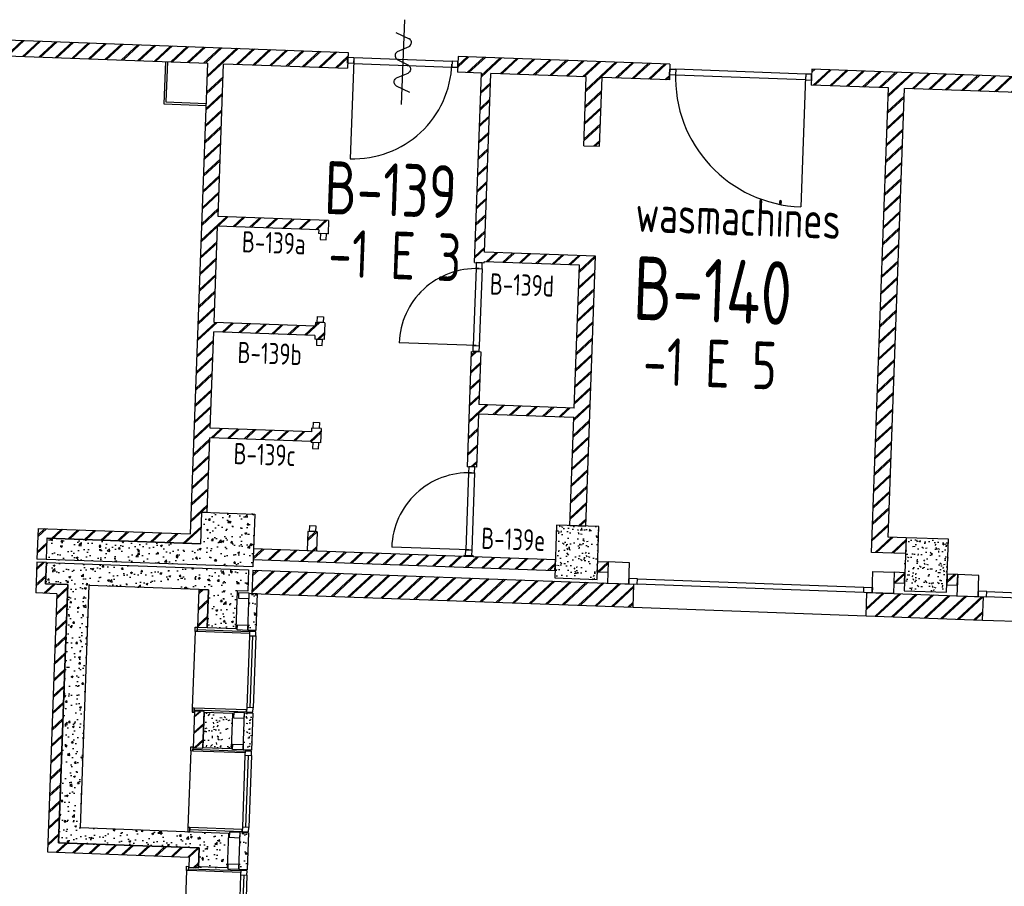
# Model space of a CAD drawing. Header units: millimetres. Extents: x 119024465 to 119292677, y 483022511 to 483148062.
# Tile 159 of 162: x 119253781 to 119263074, y 483074326 to 483082511. Entities that reach past the tile are written whole.
import ezdxf
from ezdxf.enums import TextEntityAlignment as Align

# ---------------------------------------------------------------- set-up
doc = ezdxf.new("R2010")
doc.units = ezdxf.units.MM
doc.header["$LTSCALE"] = 100
doc.layers.get('0').update_dxf_attribs({"linetype": 'CONTINUOUS'})
for name, color, linetype in [('AL21----', 1, 'CONTINUOUS'), ('AL21----_ARC', 8, 'CONTINUOUS'), ('AL22----', 2, 'CONTINUOUS'), ('AL22----_ARC', 8, 'CONTINUOUS'), ('AL28----', 4, 'CONTINUOUS'), ('AL28----_ARC', 8, 'CONTINUOUS'), ('AL31----', 5, 'CONTINUOUS'), ('AL32----', 6, 'CONTINUOUS'), ('BT00----_HOTELNRS', 3, 'CONTINUOUS'), ('BT00----_RUIMTENRS', 7, 'CONTINUOUS'), ('BT00----_TEKST', 1, 'CONTINUOUS')]:
    doc.layers.add(name, color=color, linetype=linetype)
doc.styles.get("Standard").update_dxf_attribs({"font": 'ISOCP.SHX'})
pattern_1 = [(47.91200747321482, (119153097.5669324, 483019764.0029071), (181.4829786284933, -22.56626980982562), [19.05, -209.55]), (352.9120074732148, (119153097.5669324, 483019764.0029071), (-28.25841556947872, 192.213838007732), [15.24, -167.64]), (98.3630074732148, (119153112.6904584, 483019762.1223937), (153.2251895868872, 169.6466752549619), [16.19, -178.09]), (44.09620747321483, (119153099.4177937, 483019814.7691785), (269.3672764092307, -51.89098330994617), [28.575, -314.3249999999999]), (94.54760747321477, (119153121.8650477, 483019810.4449579), (246.2613818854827, 238.6116259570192), [24.285, -267.135]), (349.0960074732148, (119153099.4177937, 483019814.7691785), (246.2617370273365, 238.6111746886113), [22.86, -251.46]), (18.91200747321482, (119153124.3382141, 483019801.15218), (147.7882449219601, -107.7215982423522), [19.05, -209.55]), (323.9120074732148, (119153124.3382141, 483019801.15218), (68.47175066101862, 181.813962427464), [15.24, -167.64]), (69.36340747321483, (119153136.6538288, 483019792.1754093), (216.2595933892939, 74.09278923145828), [16.19, -178.09]), (35.41200747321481, (119153097.5669324, 483019764.0029071), (6.1672544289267, 84.38636762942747), [0, -165.608, 0, -170.18, 0, -168.275]), (5.412007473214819, (119153097.5669324, 483019764.0029071), (70.42530466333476, 97.67953384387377), [0, -97.028, 0, -161.798, 0, -64.135]), (325.4120074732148, (119153040.9625397, 483019766.0666175), (135.2918473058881, -10.66508593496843), [0, -63.49999999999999, 0, -198.12, 0, -262.8899999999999]), (315.4120074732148, (119153015.579404, 483019766.9920482), (148.9572270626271, 20.01262926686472), [0, -82.54999999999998, 0, -131.572, 0, -186.69])]
pattern_2 = [(42.91200747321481, (119153097.5669324, 483019764.0029071), (-74.89618102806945, 80.56402464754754), []), (42.91200747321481, (119153098.1134465, 483019778.9929479), (-74.89618102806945, 80.56402464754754), [])]

# ---------------------------------------------------------------- blocks, each defined once
blk = doc.blocks.new('KOLOM')
at = {"layer": 'AL28----', "linetype": 'Continuous'}
for p, q in [((0.5, 0.5), (-0.5, 0.5)), ((-0.5, 0.5), (-0.5, -0.5)), ((0.5, -0.5), (0.5, 0.5)), ((-0.5, -0.5), (0.5, -0.5))]:
    blk.add_line(p, q, dxfattribs=at)
blk = doc.blocks.new('500x400')
at = {"layer": 'AL28----_ARC'}
h = blk.add_hatch(dxfattribs=at)
h.set_pattern_fill('AR-CONC', color=256, style=0)
h.set_pattern_definition([(49.99999999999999, (-104267.0792843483, -69886.70259675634), (182.184668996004, -15.93908553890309), [19.05, -209.55]), (355, (-104267.0792843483, -69886.70259675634), (-35.24282597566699, 191.05664288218), [15.24, -167.64]), (100.451, (-104251.8972843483, -69888.03084675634), (146.9425016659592, 175.1166878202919), [16.19, -178.09]), (46.18420000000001, (-104267.0792843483, -69835.90259675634), (271.0790408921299, -42.04232793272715), [28.575, -314.325]), (96.6356, (-104244.4893843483, -69839.40609675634), (237.4042344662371, 247.4255558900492), [24.285, -267.135]), (351.1840000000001, (-104267.0792843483, -69835.90259675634), (237.4046058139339, 247.4251178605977), [22.86, -251.46]), (21, (-104241.6792843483, -69848.60259675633), (151.6148798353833, -102.2655185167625), [19.05, -209.55]), (326.0000000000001, (-104241.6792843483, -69848.60259675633), (61.80202834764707, 184.1879661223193), [15.24, -167.64]), (71.4514, (-104229.0447843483, -69857.12469675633), (213.4164907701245, 81.92285771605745), [16.19, -178.09]), (37.50000000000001, (-104267.0792843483, -69886.70259675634), (3.088603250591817, 84.55503887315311), [0, -165.608, 0, -170.18, 0, -168.275]), (7.499999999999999, (-104267.0792843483, -69886.70259675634), (66.81966251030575, 100.1805748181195), [0, -97.02799999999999, 0, -161.798, 0, -64.135]), (327.5, (-104323.7212843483, -69886.70259675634), (135.5905951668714, -5.728743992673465), [0, -63.5, 0, -198.12, 0, -262.89]), (317.5, (-104349.1212843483, -69886.70259675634), (148.129181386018, 25.42649103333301), [0, -82.55, 0, -131.572, 0, -186.69])])
h.paths.add_polyline_path([(-250, -200), (250, -200), (250, 200), (-250, 200)])
at = {"layer": 'AL28----', "xscale": 500, "yscale": 400, "zscale": 2600}
blk.add_blockref('KOLOM', (0, 0), dxfattribs=at)
blk = doc.blocks.new('270x330')
at = {"layer": 'AL28----_ARC'}
h = blk.add_hatch(dxfattribs=at)
h.set_pattern_fill('AR-CONC', color=256, style=0)
h.set_pattern_definition([(50, (-102370.5424826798, -59938.2102802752), (182.1846689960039, -15.93908553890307), [19.05, -209.55]), (355, (-102370.5424826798, -59938.2102802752), (-35.24282597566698, 191.05664288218), [15.24, -167.64]), (100.451, (-102355.3604826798, -59939.5385302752), (146.9425016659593, 175.1166878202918), [16.19, -178.09]), (46.18420000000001, (-102370.5424826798, -59887.41028027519), (271.0790408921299, -42.04232793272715), [28.575, -314.325]), (96.6356, (-102347.9525826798, -59890.9137802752), (237.4042344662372, 247.4255558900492), [24.285, -267.135]), (351.1840000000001, (-102370.5424826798, -59887.41028027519), (237.4046058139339, 247.4251178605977), [22.86, -251.46]), (21, (-102345.1424826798, -59900.1102802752), (151.6148798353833, -102.2655185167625), [19.05, -209.55]), (326.0000000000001, (-102345.1424826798, -59900.1102802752), (61.80202834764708, 184.1879661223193), [15.24, -167.64]), (71.4514, (-102332.5079826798, -59908.6323802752), (213.4164907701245, 81.92285771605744), [16.19, -178.09]), (37.50000000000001, (-102370.5424826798, -59938.2102802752), (3.088603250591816, 84.55503887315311), [0, -165.608, 0, -170.18, 0, -168.275]), (7.499999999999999, (-102370.5424826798, -59938.2102802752), (66.81966251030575, 100.1805748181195), [0, -97.028, 0, -161.798, 0, -64.135]), (327.5, (-102427.1844826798, -59938.2102802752), (135.5905951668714, -5.72874399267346), [0, -63.5, 0, -198.12, 0, -262.89]), (317.5, (-102452.5844826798, -59938.2102802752), (148.129181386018, 25.42649103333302), [0, -82.55, 0, -131.572, 0, -186.69])])
h.paths.add_polyline_path([(110, 165), (-160, 165), (-160, -165), (110, -165)])
at = {"layer": 'AL28----', "xscale": 270, "yscale": 330, "zscale": 2600}
blk.add_blockref('KOLOM', (-25, 0), dxfattribs=at)
blk = doc.blocks.new('c1')
at = {"layer": 'AL21----_ARC'}
h = blk.add_hatch(dxfattribs=at)
h.set_pattern_fill('AR-CONC', color=256, scale=0.9999999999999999, angle=-1.550520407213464e-14, style=0)
h.set_pattern_definition([(49.99999999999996, (-4.000000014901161, 1.192092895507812e-07), (182.184668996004, -15.93908553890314), [19.05, -209.55]), (355, (-4.000000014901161, 1.192092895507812e-07), (-35.24282597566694, 191.05664288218), [15.24, -167.64]), (100.4509999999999, (11.18199999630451, -1.328249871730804), (146.9425016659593, 175.1166878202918), [16.19, -178.09]), (46.1842, (-4.000000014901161, 50.80000013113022), (271.0790408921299, -42.04232793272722), [28.57499999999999, -314.3249999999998]), (96.63559999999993, (18.58989998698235, 47.29650014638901), (237.4042344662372, 247.4255558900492), [24.28499999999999, -267.1349999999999]), (351.184, (-4.000000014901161, 50.80000013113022), (237.404605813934, 247.4251178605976), [22.86, -251.46]), (20.99999999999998, (21.39999997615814, 38.10000014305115), (151.6148798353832, -102.2655185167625), [19.05, -209.55]), (326, (21.39999997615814, 38.10000014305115), (61.80202834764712, 184.1879661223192), [15.24, -167.64]), (71.45139999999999, (34.03449998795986, 29.57790017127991), (213.4164907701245, 81.92285771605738), [16.19, -178.09]), (37.49999999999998, (-4.000000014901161, 1.192092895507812e-07), (3.08860325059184, 84.5550388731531), [0, -165.608, 0, -170.18, 0, -168.275]), (7.499999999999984, (-4.000000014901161, 1.192092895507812e-07), (66.81966251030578, 100.1805748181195), [0, -97.02799999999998, 0, -161.798, 0, -64.13499999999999]), (327.4999999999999, (-60.64200000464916, 1.788139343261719e-07), (135.5905951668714, -5.728743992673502), [0, -63.49999999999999, 0, -198.12, 0, -262.8899999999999]), (317.4999999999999, (-86.04200001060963, 1.192092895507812e-07), (148.129181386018, 25.42649103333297), [0, -82.54999999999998, 0, -131.572, 0, -186.69])])
h.paths.add_polyline_path([(299.9999999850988, 175.0000001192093), (299.9999999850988, -174.9999998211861), (219.9999999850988, -174.9999998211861), (219.9999999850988, 175.0000001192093)])
at = {"layer": 'AL22----_ARC'}
h = blk.add_hatch(dxfattribs=at)
h.set_pattern_fill('SCHOON', color=256, scale=2, angle=-1.550520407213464e-14, style=0, pattern_type=2)
h.set_pattern_definition([(44.99999999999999, (-1.490116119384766e-08, 1.192092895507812e-07), (-77.7817459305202, 77.78174593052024), []), (44.99999999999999, (-1.490116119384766e-08, 15.00000011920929), (-77.7817459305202, 77.78174593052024), [])])
h.paths.add_polyline_path([(-250.0000000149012, -172.4999998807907), (-160.0000000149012, -172.4999998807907), (-160, 172.5000001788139), (-250.0000000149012, 172.5000001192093)])
at = {"layer": 'AL22----'}
blk.add_lwpolyline([(-250.0000000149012, -172.4999998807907), (-160.0000000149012, -172.4999998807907), (-160, 172.5000001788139), (-250.0000000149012, 172.5000001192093)], close=True, dxfattribs=at)
at = {"layer": 'AL28----'}
blk.add_lwpolyline([(299.9999999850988, 175.0000001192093), (299.9999999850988, -174.9999998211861), (219.9999999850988, -174.9999998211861), (219.9999999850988, 175.0000001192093)], close=True, dxfattribs=at)
at = {"layer": 'AL31----'}
for p, q in [((239.9999999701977, 945.0000001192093), (239.9999999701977, 905.0000001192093)), ((299.9999999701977, 945.0000001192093), (239.9999999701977, 945.0000001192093)), ((299.9999999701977, 905.0000001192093), (299.9999999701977, 945.0000001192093)), ((-273.0000000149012, 927.0000001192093), (-273.0000000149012, 203.0000001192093)), ((239.9999999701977, 905.0000001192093), (299.9999999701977, 905.0000001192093)), ((239.9999999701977, 905.0000001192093), (239.9999999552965, 225.0000001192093)), ((269.9999999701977, 905.0000001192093), (269.9999999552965, 225.0000001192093)), ((299.9999999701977, 905.0000001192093), (299.9999999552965, 225.0000001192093)), ((239.9999999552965, 225.0000001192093), (239.9999999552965, 185.0000001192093)), ((299.9999999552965, 225.0000001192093), (239.9999999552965, 225.0000001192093)), ((299.9999999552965, 185.0000001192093), (299.9999999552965, 225.0000001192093)), ((239.9999999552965, 185.0000001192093), (299.9999999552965, 185.0000001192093))]:
    blk.add_line(p, q, dxfattribs=at)
for points in [[(-255.0000000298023, 927.0000001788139), (-273.0000000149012, 927.0000001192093), (-273.0000000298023, 967.0000001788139), (-255.0000000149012, 967.0000001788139)], [(239.9999999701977, 927.0000001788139), (-255.0000000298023, 927.0000001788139), (-255.0000000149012, 945.0000001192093), (239.9999999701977, 945.0000001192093)], [(-255.0000000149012, 203.0000001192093), (-273.0000000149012, 203.0000001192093), (-273.0000000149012, 163.0000001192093), (-255.0000000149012, 163.0000001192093)], [(239.9999999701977, 203.0000001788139), (-255.0000000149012, 203.0000001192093), (-255.0000000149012, 185.0000001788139), (239.9999999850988, 185.0000001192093)], [(219.9999999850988, 175.0000001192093), (119.9999999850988, 175.0000001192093), (119.9999999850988, 125.0000001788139), (219.9999999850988, 125.0000001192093)], [(219.9999999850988, -174.9999998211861), (119.9999999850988, -174.9999998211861), (119.9999999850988, -124.9999998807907), (219.9999999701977, -124.9999998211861)]]:
    blk.add_lwpolyline(points, close=True, dxfattribs=at)
at = {"layer": 'AL28----'}
blk.add_blockref('270x330', (-1.490116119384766e-08, 1.192092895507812e-07), dxfattribs=at)
blk = doc.blocks.new('114-31a')
at = {"color": 0, "linetype": 'Continuous'}
for p, q in [((0, 400), (0, -400)), ((-75.22076380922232, 278.9749930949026), (52.90113954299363, 224.7435648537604)), ((-53.78419477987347, 99.46940438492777), (53.34266716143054, 150.8047560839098)), ((-53.34266716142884, 25.53059561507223), (53.34266716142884, -25.53059561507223)), ((-53.34266716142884, -150.2564351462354), (52.9011395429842, -99.46940438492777)), ((-53.78419477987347, -224.195243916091), (74.77923619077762, -278.9116318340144))]:
    blk.add_line(p, q, dxfattribs=at)
for points in [[(74.77923619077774, 187.6370802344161, 0.1085803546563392), (71.06170708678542, 204.5540473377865, 0.1021137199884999), (60.13457525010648, 219.3489430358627, 0.04519307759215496), (52.9011395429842, 224.7435648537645, 0.02457701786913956)], [(53.34266716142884, 150.804756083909, 0.04259042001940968), (60.13457525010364, 155.9252174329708, 0.1021137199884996), (71.06170708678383, 170.720113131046, 0.1085803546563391), (74.77923619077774, 187.6370802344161, 0.1085803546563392)], [(-53.78419477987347, 99.46940438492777, 0.04259042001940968), (-60.57610286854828, 94.34894303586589, 0.1021137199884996), (-71.50323470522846, 79.55404733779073, 0.1085803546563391), (-75.22076380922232, 62.63708023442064, 0.1085803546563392)], [(-75.22076380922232, 62.63708023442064, 0.1085803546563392), (-71.50323470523, 45.7201131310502, 0.1021137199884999), (-60.57610286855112, 30.92521743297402, 0.04519307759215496), (-53.34266716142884, 25.53059561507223, 0.02457701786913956)], [(74.77923619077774, -62.36291976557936, -0.1085803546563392), (71.06170708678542, -79.2798868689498, -0.1021137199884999), (60.13457525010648, -94.07478256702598, -0.04519307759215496), (52.9011395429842, -99.46940438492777, -0.02457701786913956)], [(53.34266716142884, -25.53059561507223, -0.04259042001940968), (60.13457525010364, -30.65105696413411, -0.1021137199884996), (71.06170708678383, -45.44595266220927, -0.1085803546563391), (74.77923619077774, -62.36291976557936, -0.1085803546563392)], [(-75.22076380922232, -187.3629197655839, -0.1085803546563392), (-71.50323470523, -170.4459526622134, -0.1021137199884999), (-60.57610286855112, -155.6510569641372, -0.04519307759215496), (-53.34266716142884, -150.2564351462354, -0.02457701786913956)], [(-53.78419477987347, -224.195243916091, -0.04259042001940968), (-60.57610286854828, -219.0747825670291, -0.1021137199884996), (-71.50323470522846, -204.279886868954, -0.1085803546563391), (-75.22076380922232, -187.3629197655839, -0.1085803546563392)]]:
    blk.add_lwpolyline(points, format="xyb", dxfattribs=at)

msp = doc.modelspace()

# ---------------------------------------------------------------- hatches: boundary and pattern name
at = {"layer": 'AL21----_ARC'}
h = msp.add_hatch(dxfattribs=at)
h.set_pattern_fill('SCHOON', color=256, scale=2, angle=-2.087992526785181, style=0, pattern_type=2)
h.set_pattern_definition(pattern_2)
h.paths.add_polyline_path([(119255988.8460135, 483077512.0207731), (119255985.1759232, 483077412.08814), (119258833.0823245, 483077308.2577864), (119258836.7257524, 483077408.1913915)])
h = msp.add_hatch(dxfattribs=at)
h.set_pattern_fill('SCHOON', color=256, scale=2, angle=-2.087992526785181, style=0, pattern_type=2)
h.set_pattern_definition(pattern_2)
h.paths.add_polyline_path([(119259236.4601729, 483077393.6176801), (119259336.393778, 483077389.9742522), (119259332.7503502, 483077290.040647), (119259232.8167451, 483077293.6840749)])
h = msp.add_hatch(dxfattribs=at)
h.set_pattern_fill('SCHOON', color=256, scale=2, angle=-2.087992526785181, style=0, pattern_type=2)
h.set_pattern_definition(pattern_2)
h.paths.add_polyline_path([(119255973.3156093, 483077092.3079443), (119259570.9253938, 483076961.144541), (119259578.9409351, 483077180.9984722), (119255981.3311506, 483077312.1618755)])
h = msp.add_hatch(dxfattribs=at)
h.set_pattern_fill('SCHOON', color=256, scale=2, angle=-2.087992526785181, style=0, pattern_type=2)
h.set_pattern_definition(pattern_2)
h.paths.add_polyline_path([(119262134.5347216, 483077287.9582718), (119262034.6011164, 483077291.6016997), (119262030.9576886, 483077191.6680945), (119262130.8912937, 483077188.0246666)])
h = msp.add_hatch(dxfattribs=at)
h.set_pattern_fill('SCHOON', color=256, scale=2, angle=-2.087992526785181, style=0, pattern_type=2)
h.set_pattern_definition(pattern_2)
h.paths.add_polyline_path([(119262530.6257142, 483077173.4509552), (119262630.5593193, 483077169.8075272), (119262634.2027472, 483077269.7411324), (119262534.269142, 483077273.3845603)])
h = msp.add_hatch(dxfattribs=at)
h.set_pattern_fill('SCHOON', color=256, scale=2, angle=-2.087992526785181, style=0, pattern_type=2)
h.set_pattern_definition(pattern_2)
h.paths.add_polyline_path([(119261777.4802479, 483077100.8430591), (119262876.7499043, 483077060.7653525), (119262868.7343629, 483076840.9114212), (119261769.4647066, 483076880.9891278)])
at = {"layer": 'AL22----_ARC'}
h = msp.add_hatch(dxfattribs=at)
h.set_pattern_fill('SCHOON', color=256, scale=2, angle=-2.087992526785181, style=0, pattern_type=2)
h.set_pattern_definition(pattern_2)
h.paths.add_polyline_path([(119252073.3033522, 483082377.9114477), (119252067.8382104, 483082228.01104), (119252707.4132832, 483082204.6931016), (119252676.9785229, 483081369.9145821), (119252247.2640208, 483081385.581322), (119252243.9849357, 483081295.6410773), (119252763.6396824, 483081276.6952524), (119252797.3535278, 483082201.4140165), (119255555.5210293, 483082100.8554072), (119255393.388489, 483077653.8099792), (119253954.3445752, 483077706.2753406), (119253943.7786344, 483077416.4678857), (119254033.718879, 483077413.1888006), (119254041.0057348, 483077613.0560109), (119255490.0430091, 483077560.2263067), (119255500.9732927, 483077860.0271221), (119255550.9400953, 483077858.2054081), (119255576.6262617, 483078562.7373243), (119256530.9921907, 483078527.9425882), (119256530.6278479, 483078517.9492277), (119256620.5680925, 483078514.6701425), (119256625.4867201, 483078649.5805095), (119256535.5464755, 483078652.8595946), (119256534.2712758, 483078617.8828327), (119255579.9053468, 483078652.677569), (119255613.0605405, 483079562.0733756), (119256567.4264694, 483079527.2786394), (119256566.1512697, 483079492.3018776), (119256656.0915143, 483079489.0227925), (119256661.9209989, 483079648.9165607), (119256571.9807542, 483079652.1956457), (119256570.7055545, 483079617.2188841), (119255616.3396255, 483079652.0136201), (119255649.4948192, 483080561.4094269), (119256603.8607481, 483080526.6146906), (119256602.5855484, 483080491.6379288), (119256692.525793, 483080488.3588437), (119256697.0800778, 483080613.2758502), (119255652.7739042, 483080651.3496714), (119255705.421437, 483082095.3902655), (119256874.6446169, 483082052.7621594), (119256880.1097588, 483082202.6625671)])
h = msp.add_hatch(dxfattribs=at)
h.set_pattern_fill('SCHOON', color=256, scale=2, angle=-2.087992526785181, style=0, pattern_type=2)
h.set_pattern_definition(pattern_2)
h.paths.add_polyline_path([(119259128.1474125, 483081970.6028609), (119258228.7449664, 483082003.3937117), (119258167.1710354, 483080314.5157852), (119259216.4738892, 483080276.2597925), (119259123.5664785, 483077727.9528618), (119258973.6660708, 483077733.4180036), (119259010.8290351, 483078752.7407759), (119258111.4265889, 483078785.5316267), (119258093.2094496, 483078285.863601), (119258003.269205, 483078289.1426862), (119258042.9825688, 483079378.418982), (119258132.9228134, 483079375.1398969), (119258114.7056741, 483078875.4718713), (119259014.1081202, 483078842.6810204), (119259063.2943964, 483080191.7846897), (119258163.8919503, 483080224.5755405), (119258163.5276075, 483080214.58218), (119258073.5873629, 483080217.8612651), (119258138.8047218, 483082006.6727968), (119257913.9541102, 483082014.8705095), (119257919.4192521, 483082164.7709173), (119259918.0913546, 483082091.9023598), (119259912.6262127, 483081942.0019522), (119259278.0478202, 483081965.1377192), (119259254.3655391, 483081315.5692858), (119259104.4651314, 483081321.0344276)])
h = msp.add_hatch(dxfattribs=at)
h.set_pattern_fill('SCHOON', color=256, scale=2, angle=-2.087992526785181, style=0, pattern_type=2)
h.set_pattern_definition(pattern_2)
h.paths.add_polyline_path([(119261257.2016633, 483082043.0804263), (119261251.7365214, 483081893.1800187), (119261981.2518388, 483081866.5829952), (119261821.3053553, 483077479.4977302), (119262141.0928917, 483077467.838761), (119262146.5580335, 483077617.7391687), (119261976.6709048, 483077623.9329961), (119262131.1522465, 483081861.1178534), (119263300.3754265, 483081818.4897473), (119263305.8405683, 483081968.390155)])
h = msp.add_hatch(dxfattribs=at)
h.set_pattern_fill('SCHOON', color=256, scale=2, angle=-2.087992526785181, style=0, pattern_type=2)
h.set_pattern_definition(pattern_2)
h.paths.add_polyline_path([(119256589.9632984, 483077675.2278595), (119256583.2229569, 483077490.35069), (119256493.2827122, 483077493.6297751), (119256500.0230538, 483077678.5069446)])
h = msp.add_hatch(dxfattribs=at)
h.set_pattern_fill('SCHOON', color=256, scale=2, angle=-2.087992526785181, style=0, pattern_type=2)
h.set_pattern_definition(pattern_2)
edge = h.paths.add_edge_path()
edge.add_line((119254032.6258506, 483077383.2087191), (119253942.685606, 483077386.4878042))
edge.add_line((119254032.6258506, 483077383.2087191), (119254025.3389949, 483077183.3415088))
edge.add_line((119253942.685606, 483077386.4878042), (119253932.1196652, 483077096.6803493))
edge.add_line((119254025.3389949, 483077183.3415088), (119254235.1995657, 483077175.6903102))
edge.add_line((119254131.9868755, 483077089.3934935), (119253932.1196652, 483077096.6803493))
edge.add_line((119254235.1995657, 483077175.6903103), (119254146.2999256, 483074737.3103453))
edge.add_line((119254131.9868755, 483077089.3934935), (119254043.0872354, 483074651.0135285))
edge.add_line((119254043.0872354, 483074651.0135285), (119255382.1975441, 483074602.1915951))
edge.add_line((119254146.2999256, 483074737.3103452), (119255475.4168738, 483074688.8527545))
edge.add_line((119255382.1975441, 483074602.191595), (119255378.5541162, 483074502.2579899))
edge.add_line((119255468.4943608, 483074498.9789048), (119255378.5541162, 483074502.2579899))
h = msp.add_hatch(dxfattribs=at)
h.set_pattern_fill('SCHOON', color=256, scale=2, angle=-2.087992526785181, style=0, pattern_type=2)
h.set_pattern_definition(pattern_2)
h.paths.add_polyline_path([(119255564.3165139, 483077127.2327196), (119255551.2001735, 483076767.4717411), (119255461.2599289, 483076770.7508262), (119255474.3762692, 483077130.5118046)])
at = {"layer": 'AL28----_ARC'}
h = msp.add_hatch(dxfattribs=at)
h.set_pattern_fill('AR-CONC', color=256, angle=-2.087992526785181, style=0)
h.set_pattern_definition(pattern_1)
h.paths.add_polyline_path([(119255490.0430091, 483077560.2263067), (119255500.9732927, 483077860.0271221), (119256000.6413183, 483077841.8099827), (119255982.424179, 483077342.1419571), (119254033.718879, 483077413.1888006), (119254041.0057348, 483077613.0560109)])
h = msp.add_hatch(dxfattribs=at)
h.set_pattern_fill('AR-CONC', color=256, angle=-2.087992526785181, style=0)
h.set_pattern_definition(pattern_1)
h.paths.add_polyline_path([(119255738.6794375, 483074499.1350101), (119255468.8587036, 483074508.9722653), (119255475.4168738, 483074688.8527545), (119254146.2999256, 483074737.3103452), (119254235.1995657, 483077175.6903103), (119254025.3389949, 483077183.3415088), (119254032.6258506, 483077383.2087191), (119255941.3577085, 483077313.6192467), (119255934.0708528, 483077113.7520365), (119255834.1372477, 483077117.3954644), (119255821.0209073, 483076757.6344859), (119255551.2001735, 483076767.4717411), (119255564.3165139, 483077127.2327196), (119254435.0667759, 483077168.4034545), (119254351.6322777, 483074879.9238971), (119255750.7027494, 483074828.915907)])
h = msp.add_hatch(dxfattribs=at)
h.set_pattern_fill('AR-CONC', color=256, angle=-2.087992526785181, style=0)
h.set_pattern_definition([(47.74700747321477, (119153097.5669324, 483019764.0029071), (181.4172399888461, -23.08880897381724), [19.05, -209.55]), (352.7470074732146, (119153097.5669324, 483019764.0029071), (-27.70476304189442, 192.2944192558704), [15.24, -167.64]), (98.19800747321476, (119153112.6849803, 483019762.078849), (153.7131009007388, 169.2047155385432), [16.19, -178.09]), (43.93120747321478, (119153099.5639822, 483019814.7636379), (269.2167243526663, -52.66648913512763), [28.575, -314.325]), (94.38260747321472, (119153121.9986902, 483019810.3747919), (246.9475119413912, 237.9014556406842), [24.285, -267.1349999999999]), (348.9310074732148, (119153099.5639822, 483019814.7636379), (246.9478657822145, 237.9010033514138), [22.86, -251.4600000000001]), (18.74700747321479, (119153124.4450851, 483019801.0749303), (147.4774165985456, -108.1467505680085), [19.05, -209.55]), (323.7470074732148, (119153124.4450851, 483019801.0749303), (68.99505263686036, 181.6160243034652), [15.24, -167.64]), (69.19840747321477, (119153136.7347976, 483019792.0627305), (216.4720682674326, 73.46969993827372), [16.19, -178.09]), (35.24700747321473, (119153097.5669324, 483019764.0029071), (6.410243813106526, 84.36825731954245), [0, -165.608, 0, -170.18, 0, -168.275]), (5.247007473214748, (119153097.5669324, 483019764.0029071), (70.70630911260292, 97.4763187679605), [0, -97.02799999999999, 0, -161.798, 0, -64.135]), (325.2470074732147, (119153040.9687175, 483019766.2296177), (135.260573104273, -11.05465372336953), [0, -63.49999999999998, 0, -198.1199999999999, 0, -262.8899999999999]), (315.2470074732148, (119153015.5883521, 483019767.2281427), (149.0142415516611, 19.58358085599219), [0, -82.55, 0, -131.572, 0, -186.69])])
h.paths.add_polyline_path([(119256027.279756, 483077090.3404932), (119256014.5277585, 483076740.5728753), (119255934.5808744, 483076743.4876176), (119255947.3328719, 483077093.2552355)])
h = msp.add_hatch(dxfattribs=at)
h.set_pattern_fill('AR-CONC', color=256, angle=-2.087992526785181, style=0)
h.set_pattern_definition([(47.74700747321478, (119153011.2281183, 483017505.6491684), (181.4172399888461, -23.08880897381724), [19.04999999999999, -209.55]), (352.7470074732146, (119153011.2281183, 483017505.6491684), (-27.70476304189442, 192.2944192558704), [15.24, -167.64]), (98.19800747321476, (119153026.3461662, 483017503.7251103), (153.7131009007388, 169.2047155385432), [16.18999999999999, -178.09]), (43.93120747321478, (119153013.2251681, 483017556.4098992), (269.2167243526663, -52.66648913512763), [28.575, -314.325]), (94.38260747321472, (119153035.6598762, 483017552.0210532), (246.9475119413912, 237.9014556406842), [24.285, -267.1349999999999]), (348.9310074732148, (119153013.2251681, 483017556.4098992), (246.9478657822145, 237.9010033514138), [22.86, -251.4600000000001]), (18.74700747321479, (119153038.106271, 483017542.7211915), (147.4774165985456, -108.1467505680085), [19.05, -209.55]), (323.7470074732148, (119153038.106271, 483017542.7211915), (68.99505263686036, 181.6160243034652), [15.24, -167.64]), (69.19840747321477, (119153050.3959835, 483017533.7089918), (216.4720682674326, 73.46969993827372), [16.19, -178.09]), (35.24700747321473, (119153011.2281183, 483017505.6491684), (6.410243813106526, 84.36825731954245), [0, -165.608, 0, -170.18, 0, -168.275]), (5.247007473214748, (119153011.2281183, 483017505.6491684), (70.70630911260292, 97.4763187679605), [0, -97.02799999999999, 0, -161.798, 0, -64.135]), (325.2470074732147, (119152954.6299034, 483017507.8758789), (135.260573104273, -11.05465372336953), [0, -63.49999999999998, 0, -198.1199999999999, 0, -262.8899999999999]), (315.2470074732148, (119152929.249538, 483017508.8744039), (149.0142415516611, 19.58358085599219), [0, -82.55, 0, -131.572, 0, -186.69])])
h.paths.add_polyline_path([(119255940.940942, 483074831.9867545), (119255928.1889444, 483074482.2191366), (119255848.2420603, 483074485.1338789), (119255860.9940579, 483074834.9014968)])

# ---------------------------------------------------------------- linework, layer by layer
at = {"layer": 'AL21----'}
for p, q in [((119255981.3311506, 483077312.1618755), (119255973.3156093, 483077092.3079443)), ((119255981.3311506, 483077312.1618755), (119259578.9409351, 483077180.9984722)), ((119259570.9253938, 483076961.144541), (119259578.9409351, 483077180.9984722)), ((119255973.3156093, 483077092.3079443), (119259570.9253938, 483076961.144541)), ((119261769.4647066, 483076880.9891278), (119261777.4802479, 483077100.8430591)), ((119261777.4802479, 483077100.8430591), (119262876.7499043, 483077060.7653525)), ((119262868.7343629, 483076840.9114212), (119262876.7499043, 483077060.7653525)), ((119261769.4647066, 483076880.9891278), (119262868.7343629, 483076840.9114212))]:
    msp.add_line(p, q, dxfattribs=at)
for points in [[(119255988.8460135, 483077512.0207731), (119255985.1759232, 483077412.08814), (119258833.0823245, 483077308.2577864), (119258836.7257524, 483077408.1913915)], [(119259236.4601729, 483077393.6176801), (119259336.393778, 483077389.9742522), (119259332.7503502, 483077290.040647), (119259232.8167451, 483077293.6840749)], [(119262134.5347216, 483077287.9582718), (119262034.6011164, 483077291.6016997), (119262030.9576886, 483077191.6680945), (119262130.8912937, 483077188.0246666)], [(119262530.6257142, 483077173.4509552), (119262630.5593193, 483077169.8075272), (119262634.2027472, 483077269.7411324), (119262534.269142, 483077273.3845603)]]:
    msp.add_lwpolyline(points, close=True, dxfattribs=at)
at = {"layer": 'AL22----'}
for p, q in [((119252073.3033522, 483082377.9114477), (119256880.1097588, 483082202.6625671)), ((119252797.3535278, 483082201.4140165), (119255555.5210293, 483082100.8554072)), ((119256880.1097588, 483082202.6625671), (119256874.6446169, 483082052.7621594)), ((119257919.4192521, 483082164.7709173), (119257913.9541102, 483082014.8705095)), ((119259918.0913546, 483082091.9023598), (119257919.4192521, 483082164.7709173)), ((119255393.388489, 483077653.8099792), (119255555.5210293, 483082100.8554072)), ((119255652.7739042, 483080651.3496714), (119255705.421437, 483082095.3902655)), ((119255705.421437, 483082095.3902655), (119256874.6446169, 483082052.7621594)), ((119259918.0913546, 483082091.9023598), (119259912.6262127, 483081942.0019522)), ((119258138.8047218, 483082006.6727968), (119257913.9541102, 483082014.8705095)), ((119258073.5873629, 483080217.8612651), (119258138.8047218, 483082006.6727968)), ((119258167.1710354, 483080314.5157852), (119258228.7449664, 483082003.3937117)), ((119259128.1474125, 483081970.6028609), (119258228.7449664, 483082003.3937117)), ((119259104.4651314, 483081321.0344276), (119259128.1474125, 483081970.6028609)), ((119259254.3655391, 483081315.5692858), (119259278.0478202, 483081965.1377192)), ((119259912.6262127, 483081942.0019522), (119259278.0478202, 483081965.1377192)), ((119261257.2016633, 483082043.0804263), (119261251.7365214, 483081893.1800187)), ((119263305.8405683, 483081968.390155), (119261257.2016633, 483082043.0804263)), ((119261981.2518388, 483081866.5829952), (119261251.7365214, 483081893.1800187)), ((119261821.3053553, 483077479.4977302), (119261981.2518388, 483081866.5829952)), ((119261976.6709048, 483077623.9329961), (119262131.1522465, 483081861.1178534)), ((119263300.3754265, 483081818.4897473), (119262131.1522465, 483081861.1178534)), ((119259104.4651314, 483081321.0344276), (119259254.3655391, 483081315.5692858)), ((119256697.0800778, 483080613.2758502), (119255652.7739042, 483080651.3496714)), ((119256697.0800778, 483080613.2758502), (119256692.525793, 483080488.3588437)), ((119255616.3396255, 483079652.0136201), (119255649.4948192, 483080561.4094269)), ((119256603.8607481, 483080526.6146906), (119255649.4948192, 483080561.4094269)), ((119256603.8607481, 483080526.6146906), (119256602.5855484, 483080491.6379288)), ((119256692.525793, 483080488.3588437), (119256602.5855484, 483080491.6379288)), ((119259216.4738892, 483080276.2597925), (119258167.1710354, 483080314.5157852)), ((119258073.5873629, 483080217.8612651), (119258163.5276075, 483080214.58218)), ((119258163.5276075, 483080214.58218), (119258163.8919503, 483080224.5755405)), ((119259063.2943964, 483080191.7846897), (119258163.8919503, 483080224.5755405)), ((119259123.5664785, 483077727.9528618), (119259216.4738892, 483080276.2597925)), ((119259014.1081202, 483078842.6810204), (119259063.2943964, 483080191.7846897)), ((119256570.7055545, 483079617.2188841), (119255616.3396255, 483079652.0136201)), ((119256571.9807542, 483079652.1956457), (119256570.7055545, 483079617.2188841)), ((119256661.9209989, 483079648.9165607), (119256571.9807542, 483079652.1956457)), ((119256661.9209989, 483079648.9165607), (119256656.0915143, 483079489.0227925)), ((119255579.9053468, 483078652.677569), (119255613.0605405, 483079562.0733756)), ((119256567.4264694, 483079527.2786394), (119255613.0605405, 483079562.0733756)), ((119256567.4264694, 483079527.2786394), (119256566.1512697, 483079492.3018776)), ((119256656.0915143, 483079489.0227925), (119256566.1512697, 483079492.3018776)), ((119258042.9825688, 483079378.418982), (119258003.269205, 483078289.1426862)), ((119258042.9825688, 483079378.418982), (119258132.9228134, 483079375.1398969)), ((119258132.9228134, 483079375.1398969), (119258114.7056741, 483078875.4718713)), ((119259014.1081202, 483078842.6810204), (119258114.7056741, 483078875.4718713)), ((119258111.4265889, 483078785.5316267), (119258093.2094496, 483078285.863601)), ((119259010.8290351, 483078752.7407759), (119258111.4265889, 483078785.5316267)), ((119258973.6660708, 483077733.4180036), (119259010.8290351, 483078752.7407759)), ((119256534.2712758, 483078617.8828327), (119255579.9053468, 483078652.677569)), ((119256535.5464755, 483078652.8595946), (119256534.2712758, 483078617.8828327)), ((119256625.4867201, 483078649.5805095), (119256535.5464755, 483078652.8595946)), ((119256625.4867201, 483078649.5805095), (119256620.5680925, 483078514.6701425)), ((119255550.9400953, 483077858.2054081), (119255576.6262617, 483078562.7373243)), ((119256530.9921907, 483078527.9425882), (119255576.6262617, 483078562.7373243)), ((119256530.9921907, 483078527.9425882), (119256530.6278479, 483078517.9492277)), ((119256620.5680925, 483078514.6701425), (119256530.6278479, 483078517.9492277)), ((119258093.2094496, 483078285.863601), (119258003.269205, 483078289.1426862)), ((119255490.0430091, 483077560.2263067), (119255500.9732927, 483077860.0271221)), ((119255500.9732927, 483077860.0271221), (119255550.9400953, 483077858.2054081)), ((119253954.3445752, 483077706.2753406), (119253943.7786344, 483077416.4678857)), ((119253954.3445752, 483077706.2753406), (119255393.388489, 483077653.8099792)), ((119258973.6660708, 483077733.4180036), (119259123.5664785, 483077727.9528618)), ((119254033.718879, 483077413.1888006), (119254041.0057348, 483077613.0560109)), ((119255490.0430091, 483077560.2263067), (119254041.0057348, 483077613.0560109)), ((119256500.0230538, 483077678.5069446), (119256493.2827122, 483077493.6297751)), ((119256589.9632984, 483077675.2278595), (119256500.0230538, 483077678.5069446)), ((119256589.9632984, 483077675.2278595), (119256583.2229569, 483077490.35069)), ((119262146.5580335, 483077617.7391687), (119261976.6709048, 483077623.9329961)), ((119262146.5580335, 483077617.7391687), (119262141.0928917, 483077467.838761)), ((119254033.718879, 483077413.1888006), (119253943.7786344, 483077416.4678857)), ((119256583.2229569, 483077490.35069), (119256493.2827122, 483077493.6297751)), ((119257972.6644109, 483077449.7004031), (119257972.3000681, 483077439.7070426)), ((119258062.6046555, 483077446.4213181), (119257972.6644109, 483077449.7004031)), ((119258062.6046555, 483077446.4213181), (119258062.2403127, 483077436.4279575)), ((119262141.0928917, 483077467.838761), (119261821.3053553, 483077479.4977302)), ((119253942.685606, 483077386.4878042), (119253932.1196652, 483077096.6803493)), ((119254032.6258506, 483077383.2087191), (119253942.685606, 483077386.4878042)), ((119254032.6258506, 483077383.2087191), (119254025.3389949, 483077183.3415088)), ((119254025.3389949, 483077183.3415088), (119254235.1995657, 483077175.6903103)), ((119254235.1995657, 483077175.6903103), (119254146.2999256, 483074737.3103452)), ((119254131.9868755, 483077089.3934935), (119253932.1196652, 483077096.6803493)), ((119254131.9868755, 483077089.3934935), (119254043.0872354, 483074651.0135285)), ((119254146.2999256, 483074737.3103452), (119255475.4168738, 483074688.8527545)), ((119254043.0872354, 483074651.0135285), (119255382.1975441, 483074602.191595)), ((119255475.4168738, 483074688.8527545), (119255468.4943608, 483074498.9789048)), ((119255382.1975441, 483074602.191595), (119255378.5541162, 483074502.2579899)), ((119255468.4943608, 483074498.9789048), (119255378.5541162, 483074502.2579899))]:
    msp.add_line(p, q, dxfattribs=at)
for points in [[(119255155.7866088, 483082115.4291188), (119255141.2128973, 483081715.6946983), (119255540.9473178, 483081701.1209868)], [(119255175.7733298, 483082114.7004332), (119255161.9283039, 483081734.9527337), (119255541.6760034, 483081721.1077079)]]:
    msp.add_lwpolyline(points, dxfattribs=at)
msp.add_lwpolyline([(119255564.3165139, 483077127.2327196), (119255551.2001735, 483076767.4717411), (119255461.2599289, 483076770.7508262), (119255474.3762692, 483077130.5118046)], close=True, dxfattribs=at)
at = {"layer": 'AL28----'}
for points in [[(119255490.0430091, 483077560.2263067), (119255500.9732927, 483077860.0271221), (119256000.6413183, 483077841.8099827), (119255982.424179, 483077342.1419571), (119254033.718879, 483077413.1888006), (119254041.0057348, 483077613.0560109), (119255490.0430091, 483077560.2263067)], [(119255738.6794375, 483074499.1350101), (119255468.8587036, 483074508.9722653), (119255475.4168738, 483074688.8527545), (119254146.2999256, 483074737.3103452), (119254235.1995657, 483077175.6903103), (119254025.3389949, 483077183.3415088), (119254032.6258506, 483077383.2087191), (119255941.3577085, 483077313.6192467), (119255934.0708528, 483077113.7520365), (119255834.1372477, 483077117.3954644), (119255821.0209073, 483076757.6344859), (119255551.2001735, 483076767.4717411), (119255564.3165139, 483077127.2327196), (119254435.0667759, 483077168.4034545), (119254351.6322777, 483074879.9238971), (119255750.7027494, 483074828.915907), (119255738.6794375, 483074499.1350101)], [(119256023.2824118, 483077090.4862304), (119256010.5304143, 483076740.7186125), (119255934.5808744, 483076743.4876176), (119255947.3328719, 483077093.2552355)], [(119255940.940942, 483074831.9867545), (119255928.1889444, 483074482.2191366), (119255848.2420603, 483074485.1338789), (119255860.9940579, 483074834.9014968)]]:
    msp.add_lwpolyline(points, close=True, dxfattribs=at)
at = {"layer": 'AL31----'}
for p, q in [((119259610.7427306, 483077229.8722464), (119261749.557978, 483077151.8942822)), ((119261747.7362641, 483077101.9274797), (119259608.9210166, 483077179.9054438)), ((119265045.3091355, 483076981.7029676), (119262906.7299858, 483077059.6723241)), ((119262908.5516997, 483077109.6391267), (119265047.1308494, 483077031.6697702)), ((119259570.9253938, 483076961.144541), (119261769.4647066, 483076880.9891278)), ((119262868.7343629, 483076840.9114212), (119265067.2736757, 483076760.7560081)), ((119255395.7199622, 483075604.3643068), (119255369.3415444, 483074880.8450058)), ((119255907.5778023, 483075563.6881287), (119255882.8024928, 483074884.1396139)), ((119255909.0351735, 483075603.6615707), (119255907.5778023, 483075563.6881287)), ((119255907.5778023, 483075563.6881287), (119255967.5379654, 483075561.502072)), ((119255968.9953366, 483075601.475514), (119255909.0351735, 483075603.6615707)), ((119255937.5578839, 483075562.5951003), (119255912.7825744, 483074883.0465854)), ((119255967.5379654, 483075561.502072), (119255942.7626559, 483074881.9535571)), ((119255967.5379654, 483075561.502072), (119255968.9953366, 483075601.475514)), ((119255882.8024928, 483074884.1396139), (119255881.3451217, 483074844.1661717)), ((119255881.3451217, 483074844.1661717), (119255941.3052847, 483074841.9801151)), ((119255942.7626559, 483074881.9535571), (119255882.8024928, 483074884.1396139)), ((119255941.3052847, 483074841.9801151), (119255942.7626559, 483074881.9535571))]:
    msp.add_line(p, q, dxfattribs=at)
for points in [[(119259329.1069223, 483077190.1070419), (119259528.9741325, 483077182.8201862), (119259536.2609883, 483077382.6873964), (119259336.393778, 483077389.9742522)], [(119259528.9741325, 483077182.8201862), (119259608.9210166, 483077179.9054438), (119259610.7427306, 483077229.8722464), (119259530.7958465, 483077232.7869887)], [(119262027.3142607, 483077091.7344894), (119261827.4470504, 483077099.0213451), (119261834.7339062, 483077298.8885554), (119262034.6011164, 483077291.6016997)], [(119262626.9158914, 483077069.8739222), (119262826.7831017, 483077062.5870664), (119262834.0699574, 483077262.4542767), (119262634.2027472, 483077269.7411324)], [(119261827.6831481, 483077099.0127373), (119261747.7362641, 483077101.9274797), (119261749.557978, 483077151.8942822), (119261829.5048621, 483077148.9795399)], [(119255947.3328719, 483077093.2552355), (119255847.3992668, 483077096.8986634), (119255845.5775529, 483077046.9318609), (119255945.511158, 483077043.288433)], [(119262826.7831017, 483077062.5870664), (119262906.7299858, 483077059.6723241), (119262908.5516997, 483077109.6391267), (119262828.6048156, 483077112.5538689)], [(119255934.5808744, 483076743.4876176), (119255834.6472693, 483076747.1310455), (119255836.4689832, 483076797.097848), (119255936.4025883, 483076793.4544202)], [(119255413.7080111, 483075603.7084898), (119255395.7199622, 483075604.3643068), (119255397.1773333, 483075644.3377488), (119255415.1653823, 483075643.6819319)], [(119255908.3793565, 483075585.6735218), (119255413.7080111, 483075603.7084898), (119255414.3638281, 483075621.6965387), (119255909.0351735, 483075603.6615707)], [(119255387.3295933, 483074880.1891887), (119255369.3415444, 483074880.8450058), (119255367.8841733, 483074840.8715636), (119255385.8722222, 483074840.2157466)], [(119255882.0009387, 483074862.1542207), (119255387.3295933, 483074880.1891887), (119255386.6737763, 483074862.2011397), (119255881.3451217, 483074844.1661717)], [(119255860.9940579, 483074834.9014968), (119255761.0604527, 483074838.5449247), (119255759.2387388, 483074788.5781221), (119255859.1723439, 483074784.9346943)], [(119255848.2420603, 483074485.1338789), (119255748.3084552, 483074488.7773068), (119255750.1301691, 483074538.7441093), (119255850.0637742, 483074535.1006815)]]:
    msp.add_lwpolyline(points, close=True, dxfattribs=at)
at = {"layer": 'AL32----'}
for p, q in [((119256876.3570281, 483082099.7309539), (119256878.3973477, 483082155.6937727)), ((119256878.3973477, 483082155.6937727), (119256934.3601665, 483082153.6534531)), ((119256934.3601665, 483082153.6534531), (119256932.3198469, 483082097.6906342)), ((119256934.3601665, 483082153.6534531), (119257861.7440221, 483082119.8424424)), ((119256932.3198469, 483082097.6906342), (119256876.3570281, 483082099.7309539)), ((119256933.3400067, 483082125.6720436), (119256899.5289961, 483081198.2881881)), ((119256932.3198469, 483082097.6906342), (119257859.7037025, 483082063.8796235)), ((119257861.7440221, 483082119.8424424), (119257859.7037025, 483082063.8796235)), ((119257859.7037025, 483082063.8796235), (119257915.6665214, 483082061.839304)), ((119257917.706841, 483082117.8021228), (119257861.7440221, 483082119.8424424)), ((119257915.6665214, 483082061.839304), (119257917.706841, 483082117.8021228)), ((119259914.3386239, 483081988.9707465), (119259916.3789435, 483082044.9335654)), ((119259970.3014427, 483081986.930427), (119259914.3386239, 483081988.9707465)), ((119259916.3789435, 483082044.9335654), (119259972.3417623, 483082042.8932458)), ((119259972.3417623, 483082042.8932458), (119259970.3014427, 483081986.930427)), ((119261197.4861137, 483081942.1891327), (119259970.3014427, 483081986.930427)), ((119261199.5264333, 483081998.1519516), (119259972.3417623, 483082042.8932458)), ((119261198.5062735, 483081970.1705421), (119261153.7649792, 483080742.9858711)), ((119261199.5264333, 483081998.1519516), (119261197.4861137, 483081942.1891327)), ((119261255.4892521, 483081996.111632), (119261199.5264333, 483081998.1519516)), ((119261253.4489325, 483081940.1488131), (119261255.4892521, 483081996.111632)), ((119261197.4861137, 483081942.1891327), (119261253.4489325, 483081940.1488131)), ((119256619.5742612, 483080491.0185462), (119256617.5339416, 483080435.0557272)), ((119256675.5370801, 483080488.9782265), (119256619.5742612, 483080491.0185462)), ((119256673.4967605, 483080433.0154076), (119256675.5370801, 483080488.9782265)), ((119256617.5339416, 483080435.0557272), (119256673.4967605, 483080433.0154076)), ((119258090.5760758, 483080217.2418824), (119258088.5357561, 483080161.2790635)), ((119258146.5388947, 483080215.2015627), (119258090.5760758, 483080217.2418824)), ((119258144.498575, 483080159.2387439), (119258146.5388947, 483080215.2015627)), ((119258088.5357561, 483080161.2790635), (119258062.0116013, 483079433.7624182)), ((119258088.5357561, 483080161.2790635), (119258144.498575, 483080159.2387439)), ((119258144.498575, 483080159.2387439), (119258117.9744201, 483079431.7220986)), ((119256588.9694671, 483079651.5762631), (119256591.0097867, 483079707.5390819)), ((119256644.932286, 483079649.5359435), (119256588.9694671, 483079651.5762631)), ((119256591.0097867, 483079707.5390819), (119256646.9726056, 483079705.4987623)), ((119256646.9726056, 483079705.4987623), (119256644.932286, 483079649.5359435)), ((119256583.1399825, 483079491.6824948), (119256581.0996629, 483079435.719676)), ((119256639.1028014, 483079489.6421753), (119256583.1399825, 483079491.6824948)), ((119256637.0624818, 483079433.6793564), (119256639.1028014, 483079489.6421753)), ((119258089.9930107, 483079432.7422584), (119257362.4763654, 483079459.2664133)), ((119256581.0996629, 483079435.719676), (119256637.0624818, 483079433.6793564)), ((119258059.9712816, 483079377.7995993), (119258062.0116013, 483079433.7624182)), ((119258115.9341005, 483079375.7592797), (119258059.9712816, 483079377.7995993)), ((119258062.0116013, 483079433.7624182), (119258117.9744201, 483079431.7220986)), ((119258117.9744201, 483079431.7220986), (119258115.9341005, 483079375.7592797)), ((119256552.5351884, 483078652.2402118), (119256554.575508, 483078708.2030307)), ((119256554.575508, 483078708.2030307), (119256610.5383269, 483078706.162711)), ((119256608.4980073, 483078650.1998922), (119256552.5351884, 483078652.2402118)), ((119256610.5383269, 483078706.162711), (119256608.4980073, 483078650.1998922)), ((119256547.6165608, 483078517.3298448), (119256545.5762412, 483078461.367026)), ((119256545.5762412, 483078461.367026), (119256601.53906, 483078459.3267064)), ((119256603.5793796, 483078515.2895253), (119256547.6165608, 483078517.3298448)), ((119256601.53906, 483078459.3267064), (119256603.5793796, 483078515.2895253)), ((119258020.2579179, 483078288.5233033), (119258018.2175982, 483078232.5604845)), ((119258076.2207367, 483078286.4829838), (119258020.2579179, 483078288.5233033)), ((119258074.1804171, 483078230.5201649), (119258076.2207367, 483078286.4829838)), ((119258018.2175982, 483078232.5604845), (119257991.6934434, 483077505.0438392)), ((119258018.2175982, 483078232.5604845), (119258074.1804171, 483078230.5201649)), ((119258074.1804171, 483078230.5201649), (119258047.6562622, 483077503.0035195)), ((119256517.0117667, 483077677.8875619), (119256519.0520863, 483077733.8503807)), ((119256519.0520863, 483077733.8503807), (119256575.0149051, 483077731.8100611)), ((119256575.0149051, 483077731.8100611), (119256572.9745855, 483077675.8472422)), ((119256572.9745855, 483077675.8472422), (119256517.0117667, 483077677.8875619)), ((119258019.6748528, 483077504.0236794), (119257292.1582075, 483077530.5478343)), ((119257989.6531237, 483077449.0810204), (119257991.6934434, 483077505.0438392)), ((119257991.6934434, 483077505.0438392), (119258047.6562622, 483077503.0035195)), ((119258047.6562622, 483077503.0035195), (119258045.6159426, 483077447.0407007)), ((119258045.6159426, 483077447.0407007), (119257989.6531237, 483077449.0810204))]:
    msp.add_line(p, q, dxfattribs=at)
for centre, radius, start, end in [((119256933.3400067, 483082125.6720436), 927.9999999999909, 267.9120070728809, 357.9120071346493), ((119261198.5062735, 483081970.1705421), 1228.000000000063, 177.9120071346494, 267.9120070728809), ((119258089.9930107, 483079432.7422584), 728.0000000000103, 87.91200707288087, 177.9120071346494), ((119258019.6748528, 483077504.0236794), 727.9999999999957, 87.91200707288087, 177.9120071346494)]:
    msp.add_arc(centre, radius, start, end, dxfattribs=at)

# ---------------------------------------------------------------- block references
at = {"layer": 'AL21----', "rotation": 357.9120074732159}
for p in [(119255675.9348628, 483075797.2829671), (119255593.5933929, 483073538.7834913)]:
    msp.add_blockref('c1', p, dxfattribs=at)
at = {"layer": 'AL28----', "rotation": 267.9120074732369}
for p in [(119259039.507705, 483077480.8514199), (119262337.3166741, 483077360.6183001)]:
    msp.add_blockref('500x400', p, dxfattribs=at)
at = {"layer": 'AL32----', "rotation": 357.9120074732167}
msp.add_blockref('114-31a', (119257397.0319345, 483082108.7665383), dxfattribs=at)

# ---------------------------------------------------------------- texts
at = {"layer": 'BT00----_HOTELNRS', "width": 0.8}
for s, p in [('-1 E 3', (119257313.9286332, 483080060.2902424)), ('-1 E 5', (119260288.5096038, 483079039.7622145))]:
    msp.add_text(s, height=449.9999999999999, rotation=357.9091074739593, dxfattribs=at).set_placement(p, align=Align.CENTER)
at = {"layer": 'BT00----_RUIMTENRS', "width": 0.8}
for s, height, p in [('B-139', 499.9999999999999, (119256650.0797643, 483080678.1681505)), ('B-139a', 200, (119255876.0016196, 483080314.6638605)), ('B-140', 599.9999999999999, (119259563.9180484, 483079679.282561)), ('B-139d', 200, (119258215.7899117, 483079916.4628986)), ('B-139b', 200, (119255834.7346346, 483079269.4759383)), ('B-139c', 200, (119255797.1491679, 483078314.417493)), ('B-139e', 200, (119258134.7809938, 483077514.3923715))]:
    msp.add_text(s, height=height, rotation=357.9091074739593, dxfattribs=at).set_placement(p)
at = {"layer": 'BT00----_TEKST', "width": 0.8}
msp.add_text('wasmachines', height=349.9999999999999, rotation=357.9091074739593, dxfattribs=at).set_placement((119259587.4769534, 483080508.9903252))

doc.saveas('drawing.dxf')
